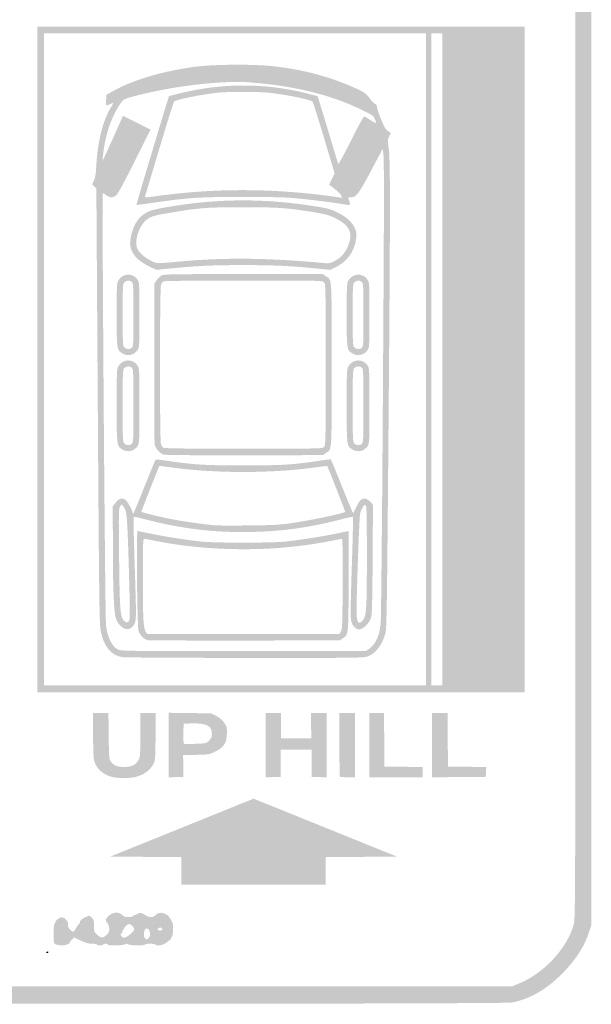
# Model space of a CAD drawing. Header units: inches. Extents: x -0.5 to 0.5, y -0.67 to 0.67.
# Tile 3 of 5: x 0 to 0.5, y -0.67 to 0.19. Entities that reach past the tile are written whole.
import ezdxf

# ---------------------------------------------------------------- set-up
doc = ezdxf.new("R2010")
doc.units = ezdxf.units.IN
doc.header["$MEASUREMENT"] = 0

msp = doc.modelspace()

# ---------------------------------------------------------------- hatches: boundary and pattern name
h = msp.add_hatch(color=7)
edge = h.paths.add_edge_path()
edge.add_spline(control_points=[(-0.43023, -0.6714), (-0.44586, -0.66819), (-0.46074, -0.65931), (-0.47473, -0.64483), (-0.48681, -0.63232), (-0.49441, -0.61957), (-0.49821, -0.6054), (-0.49959, -0.60029), (-0.49962, -0.58727), (-0.49962, -0.10015), (-0.49962, 0.38697), (-0.49959, 0.39999), (-0.49821, 0.4051), (-0.49606, 0.41311), (-0.4917, 0.42264), (-0.48684, 0.42994), (-0.47876, 0.44208), (-0.46315, 0.45666), (-0.45128, 0.46315)], knot_values=[0, 0, 0, 0, 1, 1, 1, 2, 2, 2, 3, 3, 3, 4, 4, 4, 5, 5, 5, 6, 6, 6, 6], degree=3, periodic=0)
edge.add_line((-0.45128, 0.46315), (-0.44746, 0.46524))
edge.add_line((-0.44746, 0.46524), (-0.45128, 0.46732))
edge.add_spline(control_points=[(-0.45128, 0.46732), (-0.45772, 0.47082), (-0.46626, 0.47772), (-0.47378, 0.48548), (-0.48466, 0.4967), (-0.49143, 0.50754), (-0.49597, 0.52101)], knot_values=[0, 0, 0, 0, 1, 1, 1, 2, 2, 2, 2], degree=3, periodic=0)
edge.add_line((-0.49597, 0.52101), (-0.49812, 0.52738))
edge.add_line((-0.49812, 0.52738), (-0.49812, 0.56452))
edge.add_spline(control_points=[(-0.49812, 0.56452), (-0.49812, 0.60084), (-0.49809, 0.60178), (-0.49643, 0.60749), (-0.49129, 0.62524), (-0.47803, 0.64353), (-0.46105, 0.65628), (-0.45246, 0.66273), (-0.44573, 0.66637), (-0.43619, 0.6697)], knot_values=[0, 0, 0, 0, 1, 1, 1, 2, 2, 2, 3, 3, 3, 3], degree=3, periodic=0)
edge.add_line((-0.43619, 0.6697), (-0.42911, 0.67217))
edge.add_line((-0.42911, 0.67217), (-0.00203, 0.67236))
edge.add_spline(control_points=[(-0.00203, 0.67236), (0.36206, 0.67252), (0.42578, 0.6724), (0.43009, 0.6715), (0.45886, 0.6655), (0.48858, 0.63707), (0.49724, 0.60728), (0.49882, 0.60183), (0.49887, 0.60045), (0.49887, 0.56452)], knot_values=[0, 0, 0, 0, 1, 1, 1, 2, 2, 2, 3, 3, 3, 3], degree=3, periodic=0)
edge.add_line((0.49887, 0.56452), (0.49887, 0.52738))
edge.add_line((0.49887, 0.52738), (0.49672, 0.52101))
edge.add_spline(control_points=[(0.49672, 0.52101), (0.49216, 0.50749), (0.48494, 0.49603), (0.47387, 0.48475), (0.46683, 0.47759), (0.45811, 0.47063), (0.45203, 0.46732)], knot_values=[0, 0, 0, 0, 1, 1, 1, 2, 2, 2, 2], degree=3, periodic=0)
edge.add_line((0.45203, 0.46732), (0.44821, 0.46524))
edge.add_line((0.44821, 0.46524), (0.45203, 0.46315))
edge.add_spline(control_points=[(0.45203, 0.46315), (0.46293, 0.45719), (0.47814, 0.4434), (0.48598, 0.43237), (0.49053, 0.42597), (0.49543, 0.41634), (0.49778, 0.40921)], knot_values=[0, 0, 0, 0, 1, 1, 1, 2, 2, 2, 2], degree=3, periodic=0)
edge.add_line((0.49778, 0.40921), (0.49962, 0.4036))
edge.add_line((0.49962, 0.4036), (0.49962, -0.10015))
edge.add_line((0.49962, -0.10015), (0.49962, -0.6039))
edge.add_line((0.49962, -0.6039), (0.49778, -0.60951))
edge.add_spline(control_points=[(0.49778, -0.60951), (0.49353, -0.62242), (0.48653, -0.63343), (0.47509, -0.64523), (0.46112, -0.65963), (0.44622, -0.66836), (0.43035, -0.67147), (0.4224, -0.67302), (-0.42265, -0.67296), (-0.43023, -0.6714)], knot_values=[0, 0, 0, 0, 1, 1, 1, 2, 2, 2, 3, 3, 3, 3], degree=3, periodic=0)
edge = h.paths.add_edge_path(flags=0)
edge.add_spline(control_points=[(0.43668, -0.65472), (0.4582, -0.64604), (0.47908, -0.62334), (0.4843, -0.60294), (0.48572, -0.59738), (0.48575, -0.58867), (0.48575, -0.10015), (0.48575, 0.39188), (0.48573, 0.39704), (0.48427, 0.40276), (0.4785, 0.42533), (0.45367, 0.45024), (0.43111, 0.45608), (0.42707, 0.45713), (0.38345, 0.45723), (-0.00162, 0.45706)], knot_values=[0, 0, 0, 0, 1, 1, 1, 2, 2, 2, 3, 3, 3, 4, 4, 4, 5, 5, 5, 5], degree=3, periodic=0)
edge.add_line((-0.00162, 0.45706), (-0.42986, 0.45686))
edge.add_line((-0.42986, 0.45686), (-0.43593, 0.45442))
edge.add_spline(control_points=[(-0.43593, 0.45442), (-0.45745, 0.44574), (-0.47833, 0.42304), (-0.48355, 0.40264), (-0.48497, 0.39708), (-0.485, 0.38837), (-0.485, -0.10015), (-0.485, -0.58867), (-0.48497, -0.59738), (-0.48355, -0.60294), (-0.4778, -0.62542), (-0.45315, -0.65034), (-0.43066, -0.65642), (-0.42746, -0.65728), (-0.35918, -0.65742), (0.00188, -0.6573)], knot_values=[0, 0, 0, 0, 1, 1, 1, 2, 2, 2, 3, 3, 3, 4, 4, 4, 5, 5, 5, 5], degree=3, periodic=0)
edge.add_line((0.00188, -0.6573), (0.43061, -0.65716))
edge.add_line((0.43061, -0.65716), (0.43668, -0.65472))
edge = h.paths.add_edge_path(flags=0)
edge.add_spline(control_points=[(0.42977, 0.47372), (0.45001, 0.4789), (0.47279, 0.49988), (0.48142, 0.52131)], knot_values=[0, 0, 0, 0, 1, 1, 1, 1], degree=3, periodic=0)
edge.add_line((0.48142, 0.52131), (0.48387, 0.52738))
edge.add_line((0.48387, 0.52738), (0.48411, 0.56264))
edge.add_spline(control_points=[(0.48411, 0.56264), (0.48438, 0.60173), (0.48432, 0.60244), (0.47973, 0.61232), (0.4694, 0.63455), (0.44587, 0.65422), (0.42571, 0.65749), (0.4189, 0.6586), (-0.41815, 0.6586), (-0.42496, 0.65749), (-0.44818, 0.65372), (-0.47515, 0.62839), (-0.48253, 0.60341), (-0.48407, 0.5982), (-0.48485, 0.54497), (-0.48355, 0.53395), (-0.48249, 0.52494), (-0.47952, 0.5172), (-0.47379, 0.50851), (-0.4628, 0.49182), (-0.44652, 0.47893), (-0.43023, 0.47402)], knot_values=[0, 0, 0, 0, 1, 1, 1, 2, 2, 2, 3, 3, 3, 4, 4, 4, 5, 5, 5, 6, 6, 6, 7, 7, 7, 7], degree=3, periodic=0)
edge.add_line((-0.43023, 0.47402), (-0.42461, 0.47232))
edge.add_line((-0.42461, 0.47232), (-0.00031, 0.47228))
edge.add_spline(control_points=[(-0.00031, 0.47228), (0.41934, 0.47224), (0.42405, 0.47226), (0.42977, 0.47372)], knot_values=[0, 0, 0, 0, 1, 1, 1, 1], degree=3, periodic=0)
h = msp.add_hatch(color=7)
h.paths.add_polyline_path([(0.01538, -0.10915), (0.01538, 0.18192), (0.22843, 0.18192), (0.44149, 0.18192), (0.44149, -0.10915), (0.44149, -0.40023), (0.22843, -0.40023), (0.01538, -0.40023), (0.01538, -0.10915)])
h.paths.add_polyline_path([(0.35521, -0.10915), (0.35521, 0.17592), (0.1883, 0.17592), (0.02138, 0.17592), (0.02138, -0.10915), (0.02138, -0.39422), (0.1883, -0.39422), (0.35521, -0.39422), (0.35521, -0.10915)], flags=0)
h.paths.add_polyline_path([(0.36947, -0.10915), (0.36947, 0.17592), (0.36459, 0.17592), (0.35971, 0.17592), (0.35971, -0.10915), (0.35971, -0.39422), (0.36459, -0.39422), (0.36947, -0.39422), (0.36947, -0.10915)], flags=0)
h = msp.add_hatch(color=7)
edge = h.paths.add_edge_path()
edge.add_spline(control_points=[(0.08986, -0.36946), (0.07958, -0.36796), (0.07301, -0.35966), (0.07061, -0.34515), (0.06966, -0.33937), (0.0693, -0.30967), (0.06825, -0.14891)], knot_values=[0, 0, 0, 0, 1, 1, 1, 2, 2, 2, 2], degree=3, periodic=0)
edge.add_line((0.06825, -0.14891), (0.06701, 0.04051))
edge.add_line((0.06701, 0.04051), (0.06516, 0.04219))
edge.add_line((0.06516, 0.04219), (0.06332, 0.04388))
edge.add_line((0.06332, 0.04388), (0.0649, 0.04745))
edge.add_spline(control_points=[(0.0649, 0.04745), (0.06605, 0.05002), (0.06659, 0.0531), (0.06684, 0.05851), (0.06788, 0.08064), (0.07252, 0.09953), (0.07984, 0.11143), (0.0811, 0.11348), (0.08196, 0.11515), (0.08174, 0.11515), (0.08152, 0.11515), (0.08014, 0.11465), (0.07865, 0.11403), (0.07717, 0.11341), (0.07582, 0.1129), (0.07564, 0.1129), (0.07547, 0.1129), (0.07542, 0.115), (0.07555, 0.11756)], knot_values=[0, 0, 0, 0, 1, 1, 1, 2, 2, 2, 3, 3, 3, 4, 4, 4, 5, 5, 5, 6, 6, 6, 6], degree=3, periodic=0)
edge.add_line((0.07555, 0.11756), (0.07577, 0.12222))
edge.add_line((0.07577, 0.12222), (0.08027, 0.1248))
edge.add_spline(control_points=[(0.08027, 0.1248), (0.09835, 0.13514), (0.12383, 0.14281), (0.15341, 0.14679), (0.16981, 0.14901), (0.20528, 0.14919), (0.22281, 0.14715), (0.24828, 0.14419), (0.27112, 0.13807), (0.29294, 0.12834), (0.30133, 0.1246), (0.30315, 0.12327), (0.30645, 0.11851), (0.3076, 0.11685), (0.3094, 0.11503), (0.31046, 0.11447), (0.31179, 0.11376), (0.31236, 0.11284), (0.31234, 0.11148), (0.31231, 0.11041), (0.31391, 0.10562), (0.31587, 0.10085), (0.3188, 0.09375), (0.3199, 0.09187), (0.32196, 0.09052)], knot_values=[0, 0, 0, 0, 1, 1, 1, 2, 2, 2, 3, 3, 3, 4, 4, 4, 5, 5, 5, 6, 6, 6, 7, 7, 7, 8, 8, 8, 8], degree=3, periodic=0)
edge.add_line((0.32196, 0.09052), (0.32447, 0.08887))
edge.add_line((0.32447, 0.08887), (0.32298, 0.08594))
edge.add_spline(control_points=[(0.32298, 0.08594), (0.32154, 0.08312), (0.32152, 0.08269), (0.32258, 0.07526), (0.32403, 0.06502), (0.32398, 0.02143), (0.32224, -0.18455), (0.32101, -0.33021), (0.32077, -0.34473), (0.31961, -0.34879), (0.31652, -0.35956), (0.3106, -0.3669), (0.30321, -0.3691), (0.29993, -0.37007), (0.28586, -0.37021), (0.1966, -0.37012), (0.14005, -0.37007), (0.09201, -0.36977), (0.08986, -0.36946)], knot_values=[0, 0, 0, 0, 1, 1, 1, 2, 2, 2, 3, 3, 3, 4, 4, 4, 5, 5, 5, 6, 6, 6, 6], degree=3, periodic=0)
edge = h.paths.add_edge_path(flags=0)
edge.add_spline(control_points=[(0.30496, -0.36253), (0.31093, -0.35846), (0.31437, -0.3512), (0.31552, -0.34021), (0.31588, -0.3367), (0.31671, -0.25501), (0.31734, -0.15866), (0.31857, 0.02632), (0.31865, 0.06519), (0.3178, 0.07127)], knot_values=[0, 0, 0, 0, 1, 1, 1, 2, 2, 2, 3, 3, 3, 3], degree=3, periodic=0)
edge.add_line((0.3178, 0.07127), (0.31728, 0.07502))
edge.add_line((0.31728, 0.07502), (0.31592, 0.07247))
edge.add_spline(control_points=[(0.31592, 0.07247), (0.31517, 0.07107), (0.3107, 0.06263), (0.30598, 0.05372), (0.29662, 0.03601), (0.294, 0.03263), (0.28966, 0.03263)], knot_values=[0, 0, 0, 0, 1, 1, 1, 2, 2, 2, 2], degree=3, periodic=0)
edge.add_line((0.28966, 0.03263), (0.28709, 0.03263))
edge.add_line((0.28709, 0.03263), (0.28811, 0.02926))
edge.add_spline(control_points=[(0.28811, 0.02926), (0.2893, 0.02531), (0.28985, 0.02548), (0.28057, 0.02697), (0.27102, 0.02851), (0.25165, 0.03089), (0.23931, 0.03203), (0.23245, 0.03267), (0.21695, 0.033), (0.19467, 0.03299), (0.15734, 0.03297), (0.14768, 0.03235), (0.11788, 0.02806), (0.10926, 0.02683), (0.10213, 0.02591), (0.10202, 0.02604), (0.10177, 0.02631), (0.13003, 0.12053), (0.1305, 0.121), (0.13069, 0.12119), (0.13543, 0.12247), (0.14102, 0.12384), (0.17671, 0.1326), (0.21414, 0.1326), (0.24983, 0.12384), (0.25542, 0.12247), (0.26015, 0.12119), (0.26034, 0.121), (0.26053, 0.12081), (0.26457, 0.10769), (0.26932, 0.09184), (0.27407, 0.07598), (0.27815, 0.06251), (0.27839, 0.06189), (0.27866, 0.06122), (0.28316, 0.0694), (0.28966, 0.08237), (0.29723, 0.09748), (0.30076, 0.1038), (0.30141, 0.10341), (0.30191, 0.1031), (0.30434, 0.10159), (0.3068, 0.10004), (0.30926, 0.09849), (0.31138, 0.09733), (0.31152, 0.09747), (0.31165, 0.0976), (0.3112, 0.09912), (0.31051, 0.10085), (0.30935, 0.10376), (0.30866, 0.10429), (0.30109, 0.10808), (0.27324, 0.12205), (0.24083, 0.13014), (0.20057, 0.13319), (0.17584, 0.13506), (0.13033, 0.12945), (0.09834, 0.12059), (0.09128, 0.11863), (0.09077, 0.11836), (0.08841, 0.11515), (0.08221, 0.10674), (0.07668, 0.09283), (0.07437, 0.07987), (0.07303, 0.07233), (0.0721, 0.06436), (0.07262, 0.06489), (0.07282, 0.0651), (0.07586, 0.07168), (0.07938, 0.07952), (0.08289, 0.08736), (0.08679, 0.09606), (0.08806, 0.09885)], knot_values=[0, 0, 0, 0, 1, 1, 1, 2, 2, 2, 3, 3, 3, 4, 4, 4, 5, 5, 5, 6, 6, 6, 7, 7, 7, 8, 8, 8, 9, 9, 9, 10, 10, 10, 11, 11, 11, 12, 12, 12, 13, 13, 13, 14, 14, 14, 15, 15, 15, 16, 16, 16, 17, 17, 17, 18, 18, 18, 19, 19, 19, 20, 20, 20, 21, 21, 21, 22, 22, 22, 23, 23, 23, 24, 24, 24, 24], degree=3, periodic=0)
edge.add_line((0.08806, 0.09885), (0.09035, 0.10393))
edge.add_line((0.09035, 0.10393), (0.10238, 0.09791))
edge.add_line((0.10238, 0.09791), (0.1144, 0.09189))
edge.add_line((0.1144, 0.09189), (0.10083, 0.0647))
edge.add_spline(control_points=[(0.10083, 0.0647), (0.09298, 0.04899), (0.08627, 0.03648), (0.08493, 0.03507), (0.08203, 0.03203), (0.07914, 0.03188), (0.0756, 0.03458), (0.0742, 0.03566), (0.07285, 0.03634), (0.07262, 0.03611), (0.07185, 0.03534), (0.07461, -0.33491), (0.07544, -0.3416), (0.07673, -0.35213), (0.08054, -0.35994), (0.08571, -0.36266), (0.08847, -0.36412), (0.09035, -0.36415), (0.1955, -0.36418)], knot_values=[0, 0, 0, 0, 1, 1, 1, 2, 2, 2, 3, 3, 3, 4, 4, 4, 5, 5, 5, 6, 6, 6, 6], degree=3, periodic=0)
edge.add_line((0.1955, -0.36418), (0.30248, -0.36422))
edge.add_line((0.30248, -0.36422), (0.30496, -0.36253))
edge = h.paths.add_edge_path(flags=0)
edge.add_spline(control_points=[(0.14254, 0.03637), (0.18241, 0.04042), (0.22622, 0.03962), (0.26857, 0.03407), (0.27476, 0.03326), (0.28024, 0.03245), (0.28076, 0.03227), (0.28188, 0.03186), (0.2819, 0.03201), (0.281, 0.03438), (0.28046, 0.03578), (0.2754, 0.04025), (0.27059, 0.04355), (0.27047, 0.04364), (0.27147, 0.04593), (0.27281, 0.04865)], knot_values=[0, 0, 0, 0, 1, 1, 1, 2, 2, 2, 3, 3, 3, 4, 4, 4, 5, 5, 5, 5], degree=3, periodic=0)
edge.add_line((0.27281, 0.04865), (0.27524, 0.05359))
edge.add_line((0.27524, 0.05359), (0.266, 0.08456))
edge.add_spline(control_points=[(0.266, 0.08456), (0.26092, 0.10159), (0.25638, 0.11591), (0.25591, 0.11639), (0.2542, 0.11812), (0.23235, 0.12255), (0.21777, 0.12412), (0.20839, 0.12513), (0.18246, 0.12513), (0.17308, 0.12412), (0.1585, 0.12255), (0.13665, 0.11812), (0.13494, 0.11639), (0.13447, 0.11591), (0.1286, 0.09713), (0.12189, 0.07464), (0.11517, 0.05216), (0.10955, 0.03341), (0.1094, 0.03298), (0.10922, 0.03248), (0.11246, 0.03268), (0.11832, 0.03353), (0.12339, 0.03425), (0.13428, 0.03554), (0.14254, 0.03637)], knot_values=[0, 0, 0, 0, 1, 1, 1, 2, 2, 2, 3, 3, 3, 4, 4, 4, 5, 5, 5, 6, 6, 6, 7, 7, 7, 8, 8, 8, 8], degree=3, periodic=0)
h = msp.add_hatch(color=7)
edge = h.paths.add_edge_path()
edge.add_spline(control_points=[(0.11377, -0.02807), (0.1044, -0.02362), (0.09908, -0.01842), (0.0971, -0.01178), (0.09634, -0.00922), (0.09632, -0.00738), (0.09703, -0.00282), (0.09891, 0.00922), (0.10514, 0.01773), (0.11451, 0.02104), (0.11631, 0.02168), (0.12352, 0.02318), (0.13053, 0.02437), (0.17354, 0.0317), (0.2149, 0.0318), (0.25881, 0.02468), (0.26923, 0.02299), (0.27171, 0.02231), (0.27757, 0.0195), (0.28739, 0.01478), (0.29306, 0.00865), (0.29422, 0.00146), (0.29446, 0.00004), (0.29423, -0.00322), (0.29373, -0.00578), (0.29175, -0.01582), (0.28549, -0.02398), (0.27636, -0.02839)], knot_values=[0, 0, 0, 0, 1, 1, 1, 2, 2, 2, 3, 3, 3, 4, 4, 4, 5, 5, 5, 6, 6, 6, 7, 7, 7, 8, 8, 8, 9, 9, 9, 9], degree=3, periodic=0)
edge.add_line((0.27636, -0.02839), (0.27139, -0.0308))
edge.add_line((0.27139, -0.0308), (0.25869, -0.02953))
edge.add_spline(control_points=[(0.25869, -0.02953), (0.23636, -0.0273), (0.22192, -0.02663), (0.19542, -0.02663), (0.16893, -0.02663), (0.15449, -0.0273), (0.13218, -0.02953)], knot_values=[0, 0, 0, 0, 1, 1, 1, 2, 2, 2, 2], degree=3, periodic=0)
edge.add_line((0.13218, -0.02953), (0.11951, -0.0308))
edge.add_line((0.11951, -0.0308), (0.11377, -0.02807))
edge = h.paths.add_edge_path(flags=0)
edge.add_spline(control_points=[(0.14254, -0.02328), (0.18078, -0.0199), (0.21795, -0.02036), (0.2656, -0.02482), (0.27037, -0.02527), (0.27125, -0.02513), (0.27481, -0.02332), (0.2822, -0.01958), (0.28678, -0.01339), (0.28861, -0.00467), (0.29035, 0.00362), (0.28658, 0.00918), (0.27558, 0.01453), (0.27032, 0.01709), (0.26751, 0.01788), (0.25806, 0.01944), (0.23375, 0.02344), (0.22627, 0.02398), (0.19542, 0.02398), (0.16462, 0.02398), (0.15634, 0.02338), (0.13353, 0.0195), (0.11762, 0.0168), (0.11543, 0.0162), (0.11158, 0.01357), (0.10514, 0.00915), (0.10021, -0.00387), (0.10232, -0.01089), (0.10353, -0.01493), (0.1079, -0.01921), (0.1142, -0.0225), (0.11994, -0.02551), (0.11797, -0.02545), (0.14254, -0.02328)], knot_values=[0, 0, 0, 0, 1, 1, 1, 2, 2, 2, 3, 3, 3, 4, 4, 4, 5, 5, 5, 6, 6, 6, 7, 7, 7, 8, 8, 8, 9, 9, 9, 10, 10, 10, 11, 11, 11, 11], degree=3, periodic=0)
h = msp.add_hatch(color=7)
edge = h.paths.add_edge_path()
edge.add_spline(control_points=[(0.08987, -0.10393), (0.08481, -0.10085), (0.08477, -0.10059), (0.08477, -0.07014), (0.08477, -0.0452), (0.08489, -0.04254), (0.08612, -0.04029), (0.08982, -0.03351), (0.09923, -0.03313), (0.10318, -0.03961), (0.10456, -0.04188), (0.10465, -0.04356), (0.10465, -0.07014), (0.10465, -0.09672), (0.10456, -0.09841), (0.10318, -0.10068), (0.10038, -0.10527), (0.09444, -0.10672), (0.08987, -0.10393)], knot_values=[0, 0, 0, 0, 1, 1, 1, 2, 2, 2, 3, 3, 3, 4, 4, 4, 5, 5, 5, 6, 6, 6, 6], degree=3, periodic=0)
edge = h.paths.add_edge_path(flags=0)
edge.add_spline(control_points=[(0.09803, -0.09891), (0.09931, -0.09775), (0.0994, -0.09586), (0.0994, -0.07027), (0.0994, -0.04584), (0.09927, -0.04273), (0.09816, -0.04151), (0.09649, -0.03967), (0.09321, -0.03977), (0.09145, -0.04171), (0.0901, -0.04321), (0.09002, -0.04479), (0.09002, -0.07014), (0.09002, -0.09549), (0.0901, -0.09708), (0.09145, -0.09857), (0.09316, -0.10046), (0.09614, -0.10062), (0.09803, -0.09891)], knot_values=[0, 0, 0, 0, 1, 1, 1, 2, 2, 2, 3, 3, 3, 4, 4, 4, 5, 5, 5, 6, 6, 6, 6], degree=3, periodic=0)
h = msp.add_hatch(color=7)
edge = h.paths.add_edge_path()
edge.add_spline(control_points=[(0.12594, -0.19237), (0.12277, -0.19144), (0.11905, -0.18748), (0.11813, -0.18407), (0.11764, -0.18227), (0.11745, -0.1566), (0.11758, -0.11196)], knot_values=[0, 0, 0, 0, 1, 1, 1, 2, 2, 2, 2], degree=3, periodic=0)
edge.add_line((0.11758, -0.11196), (0.11778, -0.04265))
edge.add_line((0.11778, -0.04265), (0.11962, -0.03996))
edge.add_spline(control_points=[(0.11962, -0.03996), (0.12063, -0.03849), (0.12249, -0.03665), (0.12375, -0.03589), (0.12592, -0.03457), (0.1293, -0.03451), (0.19548, -0.03451)], knot_values=[0, 0, 0, 0, 1, 1, 1, 2, 2, 2, 2], degree=3, periodic=0)
edge.add_line((0.19548, -0.03451), (0.26493, -0.03451))
edge.add_line((0.26493, -0.03451), (0.26761, -0.03635))
edge.add_spline(control_points=[(0.26761, -0.03635), (0.27307, -0.04009), (0.27269, -0.03431), (0.27269, -0.11365), (0.27269, -0.193), (0.27307, -0.18722), (0.26761, -0.19096)], knot_values=[0, 0, 0, 0, 1, 1, 1, 2, 2, 2, 2], degree=3, periodic=0)
edge.add_line((0.26761, -0.19096), (0.26493, -0.1928))
edge.add_line((0.26493, -0.1928), (0.1966, -0.19293))
edge.add_spline(control_points=[(0.1966, -0.19293), (0.15694, -0.193), (0.1273, -0.19276), (0.12594, -0.19237)], knot_values=[0, 0, 0, 0, 1, 1, 1, 1], degree=3, periodic=0)
edge = h.paths.add_edge_path(flags=0)
edge.add_spline(control_points=[(0.26594, -0.18567), (0.26742, -0.18419), (0.26744, -0.18317), (0.26744, -0.11365), (0.26744, -0.04414), (0.26742, -0.04311), (0.26594, -0.04164), (0.26446, -0.04016), (0.26344, -0.04014), (0.19575, -0.04014), (0.15238, -0.04014), (0.12655, -0.04041), (0.12569, -0.04087), (0.12493, -0.04127), (0.12394, -0.04267), (0.12348, -0.04398), (0.12236, -0.04722), (0.12231, -0.18015), (0.12344, -0.18318), (0.12387, -0.18435), (0.12478, -0.18572), (0.12546, -0.18623), (0.12643, -0.18697), (0.14163, -0.18717), (0.19557, -0.18717), (0.26344, -0.18717), (0.26446, -0.18715), (0.26594, -0.18567)], knot_values=[0, 0, 0, 0, 1, 1, 1, 2, 2, 2, 3, 3, 3, 4, 4, 4, 5, 5, 5, 6, 6, 6, 7, 7, 7, 8, 8, 8, 9, 9, 9, 9], degree=3, periodic=0)
h = msp.add_hatch(color=7)
edge = h.paths.add_edge_path()
edge.add_spline(control_points=[(0.29092, -0.10393), (0.28586, -0.10085), (0.28582, -0.10059), (0.28582, -0.07014), (0.28582, -0.0452), (0.28594, -0.04254), (0.28717, -0.04029), (0.29087, -0.03351), (0.30028, -0.03313), (0.30423, -0.03961), (0.30562, -0.04188), (0.3057, -0.04356), (0.3057, -0.07014), (0.3057, -0.09672), (0.30562, -0.09841), (0.30423, -0.10068), (0.30143, -0.10527), (0.29549, -0.10672), (0.29092, -0.10393)], knot_values=[0, 0, 0, 0, 1, 1, 1, 2, 2, 2, 3, 3, 3, 4, 4, 4, 5, 5, 5, 6, 6, 6, 6], degree=3, periodic=0)
edge = h.paths.add_edge_path(flags=0)
edge.add_spline(control_points=[(0.29908, -0.09891), (0.30036, -0.09775), (0.30045, -0.09586), (0.30045, -0.07027), (0.30045, -0.04584), (0.30032, -0.04273), (0.29921, -0.04151), (0.29755, -0.03967), (0.29426, -0.03977), (0.2925, -0.04171), (0.29115, -0.04321), (0.29107, -0.04479), (0.29107, -0.07014), (0.29107, -0.09549), (0.29115, -0.09708), (0.2925, -0.09857), (0.29422, -0.10046), (0.29719, -0.10062), (0.29908, -0.09891)], knot_values=[0, 0, 0, 0, 1, 1, 1, 2, 2, 2, 3, 3, 3, 4, 4, 4, 5, 5, 5, 6, 6, 6, 6], degree=3, periodic=0)
h = msp.add_hatch(color=7)
edge = h.paths.add_edge_path()
edge.add_spline(control_points=[(0.08987, -0.18795), (0.08473, -0.18482), (0.08477, -0.18512), (0.08477, -0.14966), (0.08477, -0.12039), (0.08488, -0.11758), (0.08612, -0.11531), (0.08982, -0.10853), (0.09923, -0.10815), (0.10318, -0.11463), (0.10457, -0.11691), (0.10465, -0.11862), (0.10465, -0.14966), (0.10465, -0.18071), (0.10457, -0.18241), (0.10318, -0.1847), (0.10038, -0.18929), (0.09444, -0.19074), (0.08987, -0.18795)], knot_values=[0, 0, 0, 0, 1, 1, 1, 2, 2, 2, 3, 3, 3, 4, 4, 4, 5, 5, 5, 6, 6, 6, 6], degree=3, periodic=0)
edge = h.paths.add_edge_path(flags=0)
edge.add_spline(control_points=[(0.09803, -0.18293), (0.09932, -0.18176), (0.0994, -0.17974), (0.0994, -0.14979), (0.0994, -0.12117), (0.09927, -0.11776), (0.09816, -0.11653), (0.09649, -0.11469), (0.09321, -0.11479), (0.09145, -0.11673), (0.09009, -0.11823), (0.09002, -0.11989), (0.09002, -0.14966), (0.09002, -0.17944), (0.09009, -0.18109), (0.09145, -0.18259), (0.09316, -0.18449), (0.09614, -0.18464), (0.09803, -0.18293)], knot_values=[0, 0, 0, 0, 1, 1, 1, 2, 2, 2, 3, 3, 3, 4, 4, 4, 5, 5, 5, 6, 6, 6, 6], degree=3, periodic=0)
h = msp.add_hatch(color=7)
edge = h.paths.add_edge_path()
edge.add_spline(control_points=[(0.29092, -0.18795), (0.28578, -0.18482), (0.28582, -0.18512), (0.28582, -0.14966), (0.28582, -0.12039), (0.28593, -0.11758), (0.28717, -0.11531), (0.29087, -0.10853), (0.30028, -0.10815), (0.30423, -0.11463), (0.30562, -0.11691), (0.3057, -0.11862), (0.3057, -0.14966), (0.3057, -0.18071), (0.30562, -0.18241), (0.30423, -0.1847), (0.30143, -0.18929), (0.29549, -0.19074), (0.29092, -0.18795)], knot_values=[0, 0, 0, 0, 1, 1, 1, 2, 2, 2, 3, 3, 3, 4, 4, 4, 5, 5, 5, 6, 6, 6, 6], degree=3, periodic=0)
edge = h.paths.add_edge_path(flags=0)
edge.add_spline(control_points=[(0.29908, -0.18293), (0.30037, -0.18176), (0.30045, -0.17974), (0.30045, -0.14979), (0.30045, -0.12117), (0.30032, -0.11776), (0.29921, -0.11653), (0.29755, -0.11469), (0.29426, -0.11479), (0.2925, -0.11673), (0.29114, -0.11823), (0.29107, -0.11989), (0.29107, -0.14966), (0.29107, -0.17944), (0.29114, -0.18109), (0.2925, -0.18259), (0.29422, -0.18449), (0.29719, -0.18464), (0.29908, -0.18293)], knot_values=[0, 0, 0, 0, 1, 1, 1, 2, 2, 2, 3, 3, 3, 4, 4, 4, 5, 5, 5, 6, 6, 6, 6], degree=3, periodic=0)
h = msp.add_hatch(color=7)
edge = h.paths.add_edge_path()
edge.add_spline(control_points=[(0.09151, -0.34441), (0.0879, -0.34285), (0.08465, -0.33857), (0.08368, -0.33408), (0.0822, -0.32728), (0.08143, -0.30601), (0.08141, -0.27112)], knot_values=[0, 0, 0, 0, 1, 1, 1, 2, 2, 2, 2], degree=3, periodic=0)
edge.add_line((0.08141, -0.27112), (0.0814, -0.23766))
edge.add_line((0.0814, -0.23766), (0.08364, -0.23456))
edge.add_spline(control_points=[(0.08364, -0.23456), (0.08623, -0.23098), (0.08901, -0.22995), (0.09185, -0.23152), (0.09391, -0.23267), (0.09859, -0.24061), (0.09863, -0.24302), (0.09864, -0.24393), (0.09891, -0.24422), (0.09934, -0.24377), (0.09972, -0.24338), (0.10414, -0.23276), (0.10915, -0.22018), (0.11417, -0.2076), (0.1185, -0.19708), (0.11878, -0.19681), (0.11905, -0.19655), (0.12336, -0.19693), (0.12834, -0.19767), (0.15255, -0.20124), (0.16151, -0.20179), (0.19542, -0.20179), (0.22946, -0.2018), (0.23862, -0.20123), (0.26216, -0.19769), (0.2673, -0.19691), (0.2717, -0.1964), (0.27194, -0.19655), (0.27218, -0.1967), (0.27656, -0.20731), (0.28167, -0.22013), (0.28679, -0.23295), (0.29116, -0.24343), (0.2914, -0.24342), (0.29163, -0.2434), (0.29281, -0.24119), (0.29401, -0.23849), (0.2977, -0.23024), (0.30167, -0.22858), (0.30622, -0.2334)], knot_values=[0, 0, 0, 0, 1, 1, 1, 2, 2, 2, 3, 3, 3, 4, 4, 4, 5, 5, 5, 6, 6, 6, 7, 7, 7, 8, 8, 8, 9, 9, 9, 10, 10, 10, 11, 11, 11, 12, 12, 12, 13, 13, 13, 13], degree=3, periodic=0)
edge.add_line((0.30622, -0.2334), (0.30878, -0.23613))
edge.add_line((0.30878, -0.23613), (0.30849, -0.28348))
edge.add_spline(control_points=[(0.30849, -0.28348), (0.30828, -0.31751), (0.30794, -0.33181), (0.30728, -0.33431), (0.30613, -0.33869), (0.302, -0.34358), (0.29848, -0.34474), (0.29613, -0.34552), (0.29553, -0.34545), (0.2938, -0.34418), (0.29042, -0.3417), (0.2892, -0.33829), (0.28918, -0.33121), (0.28917, -0.3277), (0.28973, -0.30736), (0.29043, -0.28601), (0.29113, -0.26466), (0.29152, -0.247), (0.29128, -0.24677), (0.29105, -0.24654), (0.28635, -0.24754), (0.28084, -0.24899), (0.24788, -0.2577), (0.21666, -0.26108), (0.18098, -0.2598), (0.15808, -0.25897), (0.13381, -0.25528), (0.11001, -0.24899), (0.1045, -0.24754), (0.0998, -0.24654), (0.09957, -0.24677), (0.09933, -0.247), (0.09971, -0.26466), (0.10041, -0.28601), (0.10195, -0.33274), (0.10196, -0.33629), (0.10059, -0.33957), (0.09863, -0.34425), (0.09527, -0.34604), (0.09151, -0.34441)], knot_values=[0, 0, 0, 0, 1, 1, 1, 2, 2, 2, 3, 3, 3, 4, 4, 4, 5, 5, 5, 6, 6, 6, 7, 7, 7, 8, 8, 8, 9, 9, 9, 10, 10, 10, 11, 11, 11, 12, 12, 12, 13, 13, 13, 13], degree=3, periodic=0)
edge = h.paths.add_edge_path(flags=0)
edge.add_spline(control_points=[(0.09595, -0.33653), (0.09644, -0.33483), (0.09624, -0.31945), (0.09535, -0.29002), (0.09397, -0.24435), (0.09372, -0.24173), (0.09048, -0.2375)], knot_values=[0, 0, 0, 0, 1, 1, 1, 2, 2, 2, 2], degree=3, periodic=0)
edge.add_line((0.09048, -0.2375), (0.08909, -0.2357))
edge.add_line((0.08909, -0.2357), (0.08776, -0.23773))
edge.add_spline(control_points=[(0.08776, -0.23773), (0.08651, -0.23963), (0.08646, -0.24239), (0.08689, -0.28229), (0.08739, -0.32842), (0.08783, -0.33405), (0.09116, -0.3376), (0.09348, -0.34006), (0.09504, -0.33972), (0.09595, -0.33653)], knot_values=[0, 0, 0, 0, 1, 1, 1, 2, 2, 2, 3, 3, 3, 3], degree=3, periodic=0)
edge = h.paths.add_edge_path(flags=0)
edge.add_spline(control_points=[(0.29991, -0.33727), (0.30307, -0.33351), (0.30345, -0.32749), (0.30345, -0.28063), (0.30345, -0.24474), (0.30328, -0.23747), (0.3024, -0.23675), (0.30157, -0.23605), (0.30105, -0.23638), (0.29982, -0.23837), (0.29897, -0.23973), (0.29793, -0.24236), (0.29751, -0.24421), (0.29682, -0.24717), (0.2944, -0.31476), (0.29443, -0.32985), (0.29446, -0.33923), (0.29623, -0.34164), (0.29991, -0.33727)], knot_values=[0, 0, 0, 0, 1, 1, 1, 2, 2, 2, 3, 3, 3, 4, 4, 4, 5, 5, 5, 6, 6, 6, 6], degree=3, periodic=0)
edge = h.paths.add_edge_path(flags=0)
edge.add_spline(control_points=[(0.23593, -0.25249), (0.25231, -0.25025), (0.28303, -0.24385), (0.2845, -0.24238), (0.28473, -0.24215), (0.26899, -0.20217), (0.26868, -0.20218), (0.26862, -0.20218), (0.26354, -0.20286), (0.25739, -0.20369), (0.21913, -0.20882), (0.17172, -0.20882), (0.13346, -0.20369), (0.12731, -0.20286), (0.12223, -0.20218), (0.12217, -0.20218), (0.12186, -0.20217), (0.10612, -0.24215), (0.10634, -0.24237), (0.10699, -0.24302), (0.12186, -0.24665), (0.13225, -0.2487), (0.14231, -0.25068), (0.16053, -0.25329), (0.17067, -0.25421), (0.17252, -0.25437), (0.18535, -0.25442), (0.19917, -0.2543), (0.21978, -0.25413), (0.2264, -0.2538), (0.23593, -0.25249)], knot_values=[0, 0, 0, 0, 1, 1, 1, 2, 2, 2, 3, 3, 3, 4, 4, 4, 5, 5, 5, 6, 6, 6, 7, 7, 7, 8, 8, 8, 9, 9, 9, 10, 10, 10, 10], degree=3, periodic=0)
h = msp.add_hatch(color=7)
edge = h.paths.add_edge_path()
edge.add_spline(control_points=[(0.11234, -0.35468), (0.10917, -0.35427), (0.10509, -0.35038), (0.10384, -0.34658), (0.10267, -0.34299), (0.10185, -0.25919), (0.10299, -0.25919), (0.10336, -0.25919), (0.10836, -0.26018), (0.1141, -0.26139), (0.12602, -0.2639), (0.14512, -0.26691), (0.15829, -0.26834), (0.16406, -0.26897), (0.17739, -0.26932), (0.19542, -0.26932), (0.21345, -0.26932), (0.22679, -0.26897), (0.23256, -0.26834), (0.24573, -0.26691), (0.26483, -0.2639), (0.27675, -0.26139), (0.28249, -0.26018), (0.28731, -0.25919), (0.28746, -0.25919), (0.28762, -0.25919), (0.28765, -0.27885), (0.28753, -0.30289), (0.2873, -0.35139), (0.28751, -0.34935), (0.28227, -0.35309)], knot_values=[0, 0, 0, 0, 1, 1, 1, 2, 2, 2, 3, 3, 3, 4, 4, 4, 5, 5, 5, 6, 6, 6, 7, 7, 7, 8, 8, 8, 9, 9, 9, 10, 10, 10, 10], degree=3, periodic=0)
edge.add_line((0.28227, -0.35309), (0.27982, -0.35484))
edge.add_line((0.27982, -0.35484), (0.1973, -0.35492))
edge.add_spline(control_points=[(0.1973, -0.35492), (0.15191, -0.35496), (0.11368, -0.35485), (0.11234, -0.35468)], knot_values=[0, 0, 0, 0, 1, 1, 1, 1], degree=3, periodic=0)
edge = h.paths.add_edge_path(flags=0)
edge.add_spline(control_points=[(0.28074, -0.34718), (0.28196, -0.34532), (0.28209, -0.34199), (0.28228, -0.30555), (0.28241, -0.28059), (0.28222, -0.26594), (0.28176, -0.26594), (0.28137, -0.26594), (0.27857, -0.26646), (0.27556, -0.2671), (0.25558, -0.27131), (0.23152, -0.27417), (0.21062, -0.27484), (0.17688, -0.27591), (0.1447, -0.27329), (0.11529, -0.2671), (0.11227, -0.26646), (0.10932, -0.26594), (0.10873, -0.26594), (0.10781, -0.26594), (0.10765, -0.27104), (0.10767, -0.30101), (0.10768, -0.33656), (0.1081, -0.34412), (0.11025, -0.34739)], knot_values=[0, 0, 0, 0, 1, 1, 1, 2, 2, 2, 3, 3, 3, 4, 4, 4, 5, 5, 5, 6, 6, 6, 7, 7, 7, 8, 8, 8, 8], degree=3, periodic=0)
edge.add_line((0.11025, -0.34739), (0.11144, -0.34921))
edge.add_line((0.11144, -0.34921), (0.19542, -0.34921))
edge.add_line((0.19542, -0.34921), (0.27941, -0.34921))
edge.add_line((0.27941, -0.34921), (0.28074, -0.34718))
h = msp.add_hatch(color=7)
edge = h.paths.add_edge_path()
edge.add_spline(control_points=[(0.08059, -0.47422), (0.07233, -0.47199), (0.06645, -0.46643), (0.06495, -0.45941), (0.06449, -0.45731), (0.06414, -0.44743), (0.06414, -0.43695)], knot_values=[0, 0, 0, 0, 1, 1, 1, 2, 2, 2, 2], degree=3, periodic=0)
edge.add_line((0.06414, -0.43695), (0.06414, -0.41823))
edge.add_line((0.06414, -0.41823), (0.07085, -0.41823))
edge.add_line((0.07085, -0.41823), (0.07755, -0.41823))
edge.add_line((0.07755, -0.41823), (0.07779, -0.4383))
edge.add_spline(control_points=[(0.07779, -0.4383), (0.078, -0.45637), (0.07816, -0.45857), (0.07941, -0.46041), (0.08192, -0.46411), (0.08511, -0.46549), (0.09113, -0.46549), (0.0977, -0.46549), (0.10143, -0.46373), (0.10381, -0.45949), (0.10532, -0.45681), (0.1054, -0.45563), (0.1054, -0.43744)], knot_values=[0, 0, 0, 0, 1, 1, 1, 2, 2, 2, 3, 3, 3, 4, 4, 4, 4], degree=3, periodic=0)
edge.add_line((0.1054, -0.43744), (0.1054, -0.41823))
edge.add_line((0.1054, -0.41823), (0.1122, -0.41823))
edge.add_line((0.1122, -0.41823), (0.11899, -0.41823))
edge.add_line((0.11899, -0.41823), (0.11876, -0.43905))
edge.add_spline(control_points=[(0.11876, -0.43905), (0.11854, -0.45872), (0.11844, -0.46003), (0.11691, -0.46287), (0.11386, -0.4685), (0.10871, -0.47224), (0.10128, -0.47423), (0.09664, -0.47546), (0.08519, -0.47546), (0.08059, -0.47422)], knot_values=[0, 0, 0, 0, 1, 1, 1, 2, 2, 2, 3, 3, 3, 3], degree=3, periodic=0)
h = msp.add_hatch(color=7)
edge = h.paths.add_edge_path()
edge.add_line((0.13016, -0.44633), (0.13016, -0.41811))
edge.add_line((0.13016, -0.41811), (0.14878, -0.41836))
edge.add_line((0.14878, -0.41836), (0.1674, -0.4186))
edge.add_line((0.1674, -0.4186), (0.17185, -0.42087))
edge.add_spline(control_points=[(0.17185, -0.42087), (0.17514, -0.42255), (0.17695, -0.42411), (0.1788, -0.42687), (0.18121, -0.43047), (0.1813, -0.43084), (0.18105, -0.43673), (0.18071, -0.44494), (0.17855, -0.44823), (0.17106, -0.45199), (0.16587, -0.45459), (0.16574, -0.45462), (0.15433, -0.45488)], knot_values=[0, 0, 0, 0, 1, 1, 1, 2, 2, 2, 3, 3, 3, 4, 4, 4, 4], degree=3, periodic=0)
edge.add_line((0.15433, -0.45488), (0.14284, -0.45515))
edge.add_line((0.14284, -0.45515), (0.14296, -0.46463))
edge.add_line((0.14296, -0.46463), (0.14309, -0.47412))
edge.add_line((0.14309, -0.47412), (0.13662, -0.47434))
edge.add_line((0.13662, -0.47434), (0.13016, -0.47455))
edge.add_line((0.13016, -0.47455), (0.13016, -0.44633))
edge = h.paths.add_edge_path(flags=0)
edge.add_spline(control_points=[(0.16552, -0.44248), (0.16745, -0.44055), (0.16791, -0.43946), (0.16797, -0.43672), (0.16812, -0.42961), (0.16331, -0.42706), (0.15041, -0.42741)], knot_values=[0, 0, 0, 0, 1, 1, 1, 2, 2, 2, 2], degree=3, periodic=0)
edge.add_line((0.15041, -0.42741), (0.14329, -0.42761))
edge.add_line((0.14329, -0.42761), (0.14307, -0.43617))
edge.add_spline(control_points=[(0.14307, -0.43617), (0.14295, -0.44092), (0.14317, -0.44494), (0.14356, -0.44518), (0.14394, -0.44542), (0.14851, -0.44544), (0.1537, -0.44524), (0.1631, -0.44486), (0.16315, -0.44485), (0.16552, -0.44248)], knot_values=[0, 0, 0, 0, 1, 1, 1, 2, 2, 2, 3, 3, 3, 3], degree=3, periodic=0)
for points in [[(0.21493, -0.44639), (0.21493, -0.41823), (0.22171, -0.41823), (0.2285, -0.41823), (0.22839, -0.42929), (0.22828, -0.44036), (0.24156, -0.44036), (0.25484, -0.44036), (0.25473, -0.42929), (0.25462, -0.41823), (0.26141, -0.41823), (0.26819, -0.41823), (0.26819, -0.44639), (0.26819, -0.47455), (0.26163, -0.47434), (0.25506, -0.47412), (0.25506, -0.4623), (0.25506, -0.45049), (0.24156, -0.45049), (0.22806, -0.45049), (0.22806, -0.4623), (0.22806, -0.47412), (0.22149, -0.47434), (0.21493, -0.47455), (0.21493, -0.44639)], [(0.3057, -0.44636), (0.3057, -0.41823), (0.31207, -0.41823), (0.31843, -0.41823), (0.31863, -0.44167), (0.31883, -0.46512), (0.33552, -0.46532), (0.35221, -0.46552), (0.35221, -0.47001), (0.35221, -0.47449), (0.32896, -0.47449), (0.3057, -0.47449), (0.3057, -0.44636)], [(0.36047, -0.44637), (0.36047, -0.41823), (0.36721, -0.41823), (0.37395, -0.41823), (0.37415, -0.44167), (0.37434, -0.46512), (0.39107, -0.46532), (0.4078, -0.46552), (0.40758, -0.46982), (0.40735, -0.47412), (0.38391, -0.47432), (0.36047, -0.47451), (0.36047, -0.44637)], [(0.14141, -0.55627), (0.14141, -0.54428), (0.11028, -0.54408), (0.07915, -0.54389), (0.14179, -0.51854), (0.20443, -0.4932), (0.2671, -0.51854), (0.32977, -0.54389), (0.29861, -0.54408), (0.26744, -0.54428), (0.26744, -0.55627), (0.26744, -0.56827), (0.20443, -0.56827), (0.14141, -0.56827), (0.14141, -0.55627)]]:
    msp.add_hatch(color=7).paths.add_polyline_path(points)
h = msp.add_hatch(color=7)
edge = h.paths.add_edge_path()
edge.add_spline(control_points=[(0.27994, -0.47399), (0.27967, -0.47372), (0.27944, -0.46106), (0.27944, -0.44586)], knot_values=[0, 0, 0, 0, 1, 1, 1, 1], degree=3, periodic=0)
edge.add_line((0.27944, -0.44586), (0.27944, -0.41823))
edge.add_line((0.27944, -0.41823), (0.2862, -0.41823))
edge.add_line((0.2862, -0.41823), (0.29295, -0.41823))
edge.add_line((0.29295, -0.41823), (0.29295, -0.44636))
edge.add_line((0.29295, -0.44636), (0.29295, -0.47449))
edge.add_line((0.29295, -0.47449), (0.2867, -0.47449))
edge.add_spline(control_points=[(0.2867, -0.47449), (0.28326, -0.47449), (0.28022, -0.47427), (0.27994, -0.47399)], knot_values=[0, 0, 0, 0, 1, 1, 1, 1], degree=3, periodic=0)
h = msp.add_hatch(color=7)
edge = h.paths.add_edge_path()
edge.add_spline(control_points=[(0.03132, -0.62051), (0.02973, -0.61972), (0.02963, -0.61923), (0.02963, -0.61159), (0.02963, -0.60306), (0.03009, -0.60144), (0.03338, -0.59847), (0.0359, -0.5962), (0.03793, -0.59634), (0.04043, -0.59895), (0.04197, -0.60054), (0.04245, -0.60172), (0.04228, -0.6034), (0.04211, -0.60501), (0.04257, -0.60625), (0.04384, -0.60761), (0.04484, -0.60866), (0.04595, -0.60953), (0.04632, -0.60953), (0.04727, -0.60953), (0.04858, -0.60802), (0.04989, -0.6054), (0.05051, -0.60416), (0.05152, -0.60274), (0.05214, -0.60224), (0.05276, -0.60173), (0.05295, -0.60131), (0.05256, -0.6013), (0.05127, -0.60126), (0.05615, -0.59677), (0.05749, -0.59677), (0.05821, -0.59677), (0.05901, -0.59644), (0.05926, -0.59602), (0.05995, -0.59492), (0.06055, -0.59509), (0.06283, -0.59705), (0.06473, -0.59868), (0.06489, -0.59926), (0.06489, -0.60425), (0.06489, -0.60957), (0.06495, -0.60972), (0.0677, -0.61221), (0.07121, -0.61536), (0.0725, -0.6154), (0.07579, -0.61241), (0.07771, -0.61066), (0.07839, -0.60941), (0.07839, -0.60768), (0.07839, -0.60519), (0.07691, -0.60129), (0.07596, -0.60128), (0.07565, -0.60128), (0.07539, -0.60046), (0.07539, -0.59945), (0.07539, -0.59826), (0.07636, -0.59683), (0.07819, -0.59533), (0.08192, -0.59226), (0.08699, -0.59207), (0.08965, -0.5949), (0.09104, -0.59638), (0.09214, -0.59677), (0.09494, -0.59677), (0.09716, -0.59677), (0.09881, -0.59636), (0.0994, -0.59565), (0.09991, -0.59503), (0.10097, -0.59452), (0.10174, -0.59452), (0.10252, -0.59452), (0.10315, -0.59419), (0.10315, -0.59377), (0.10315, -0.59234), (0.10715, -0.59304), (0.10959, -0.5949), (0.1111, -0.59605), (0.11304, -0.59677), (0.1146, -0.59677), (0.11634, -0.59677), (0.1177, -0.59618), (0.1189, -0.5949), (0.12007, -0.59366), (0.12148, -0.59302), (0.12305, -0.59302), (0.12613, -0.59302), (0.13025, -0.59509), (0.13072, -0.59688), (0.13092, -0.59765), (0.13138, -0.59827), (0.13175, -0.59827), (0.13211, -0.59827), (0.13241, -0.59871), (0.13241, -0.59925), (0.13241, -0.59979), (0.13278, -0.6006), (0.13324, -0.60105), (0.13369, -0.60151), (0.13407, -0.60431), (0.13407, -0.60728), (0.13407, -0.61024), (0.13369, -0.61304), (0.13324, -0.6135), (0.13278, -0.61396), (0.13241, -0.61468), (0.1324, -0.61512), (0.13239, -0.61601), (0.12869, -0.61909), (0.12586, -0.62056), (0.12364, -0.62171), (0.11919, -0.62185), (0.11853, -0.62078), (0.11827, -0.62037), (0.11625, -0.62003), (0.11403, -0.62003), (0.11181, -0.62003), (0.10978, -0.62037), (0.10953, -0.62078), (0.10885, -0.62187), (0.09668, -0.62172), (0.09489, -0.6206), (0.0937, -0.61986), (0.09309, -0.61986), (0.09191, -0.6206), (0.09009, -0.62173), (0.07689, -0.62189), (0.07689, -0.62078), (0.07689, -0.62037), (0.07607, -0.62003), (0.07506, -0.62003), (0.07406, -0.62003), (0.07302, -0.62037), (0.07277, -0.62078), (0.07251, -0.62119), (0.07133, -0.62153), (0.07014, -0.62153), (0.06895, -0.62153), (0.06777, -0.62119), (0.06752, -0.62078), (0.06726, -0.62037), (0.06535, -0.62003), (0.06327, -0.62003), (0.05963, -0.62003), (0.05777, -0.61944), (0.05082, -0.61608)], knot_values=[0, 0, 0, 0, 1, 1, 1, 2, 2, 2, 3, 3, 3, 4, 4, 4, 5, 5, 5, 6, 6, 6, 7, 7, 7, 8, 8, 8, 9, 9, 9, 10, 10, 10, 11, 11, 11, 12, 12, 12, 13, 13, 13, 14, 14, 14, 15, 15, 15, 16, 16, 16, 17, 17, 17, 18, 18, 18, 19, 19, 19, 20, 20, 20, 21, 21, 21, 22, 22, 22, 23, 23, 23, 24, 24, 24, 25, 25, 25, 26, 26, 26, 27, 27, 27, 28, 28, 28, 29, 29, 29, 30, 30, 30, 31, 31, 31, 32, 32, 32, 33, 33, 33, 34, 34, 34, 35, 35, 35, 36, 36, 36, 37, 37, 37, 38, 38, 38, 39, 39, 39, 40, 40, 40, 41, 41, 41, 42, 42, 42, 43, 43, 43, 44, 44, 44, 45, 45, 45, 46, 46, 46, 47, 47, 47, 48, 48, 48, 48], degree=3, periodic=0)
edge.add_line((0.05082, -0.61608), (0.04762, -0.61453))
edge.add_line((0.04762, -0.61453), (0.04575, -0.61629))
edge.add_spline(control_points=[(0.04575, -0.61629), (0.04473, -0.61725), (0.04389, -0.61837), (0.04389, -0.61877), (0.04389, -0.62125), (0.03524, -0.62245), (0.03132, -0.62051)], knot_values=[0, 0, 0, 0, 1, 1, 1, 2, 2, 2, 2], degree=3, periodic=0)
edge = h.paths.add_edge_path(flags=0)
edge.add_spline(control_points=[(0.11292, -0.61513), (0.11439, -0.61336), (0.11425, -0.60887), (0.11267, -0.60744), (0.11063, -0.60559), (0.10883, -0.60711), (0.10855, -0.6109), (0.10822, -0.61536), (0.11072, -0.61778), (0.11292, -0.61513)], knot_values=[0, 0, 0, 0, 1, 1, 1, 2, 2, 2, 3, 3, 3, 3], degree=3, periodic=0)
edge = h.paths.add_edge_path(flags=0)
edge.add_spline(control_points=[(0.0966, -0.61169), (0.09855, -0.61), (0.10015, -0.60808), (0.10015, -0.60743), (0.10015, -0.60589), (0.09721, -0.60278), (0.09575, -0.60278), (0.09432, -0.60278), (0.09115, -0.60571), (0.09115, -0.60703), (0.09115, -0.60758), (0.09081, -0.60803), (0.0904, -0.60803), (0.08998, -0.60803), (0.08965, -0.6087), (0.08965, -0.60953), (0.08965, -0.61035), (0.08931, -0.61103), (0.0889, -0.61103), (0.08786, -0.61103), (0.08796, -0.61238), (0.08908, -0.61366), (0.09069, -0.61548), (0.09292, -0.6149), (0.0966, -0.61169)], knot_values=[0, 0, 0, 0, 1, 1, 1, 2, 2, 2, 3, 3, 3, 4, 4, 4, 5, 5, 5, 6, 6, 6, 7, 7, 7, 8, 8, 8, 8], degree=3, periodic=0)
edge = h.paths.add_edge_path(flags=0)
edge.add_spline(control_points=[(0.12416, -0.60802), (0.12516, -0.60736), (0.12516, -0.60719), (0.12416, -0.60654), (0.12354, -0.60613), (0.12286, -0.6058), (0.12266, -0.6058), (0.12245, -0.6058), (0.12177, -0.60613), (0.12116, -0.60654), (0.12016, -0.60719), (0.12016, -0.60736), (0.12116, -0.60802), (0.12177, -0.60842), (0.12245, -0.60875), (0.12266, -0.60875), (0.12286, -0.60875), (0.12354, -0.60842), (0.12416, -0.60802)], knot_values=[0, 0, 0, 0, 1, 1, 1, 2, 2, 2, 3, 3, 3, 4, 4, 4, 5, 5, 5, 6, 6, 6, 6], degree=3, periodic=0)
h = msp.add_hatch(color=7)
edge = h.paths.add_edge_path()
edge.add_spline(control_points=[(0.02326, -0.62753), (0.02351, -0.62712), (0.02404, -0.62678), (0.02443, -0.62678), (0.02481, -0.62678), (0.02513, -0.62712), (0.02513, -0.62753), (0.02513, -0.62794), (0.0246, -0.62828), (0.02396, -0.62828), (0.02332, -0.62828), (0.023, -0.62794), (0.02326, -0.62753)], knot_values=[0, 0, 0, 0, 1, 1, 1, 2, 2, 2, 3, 3, 3, 4, 4, 4, 4], degree=3, periodic=0)

doc.saveas('drawing.dxf')
